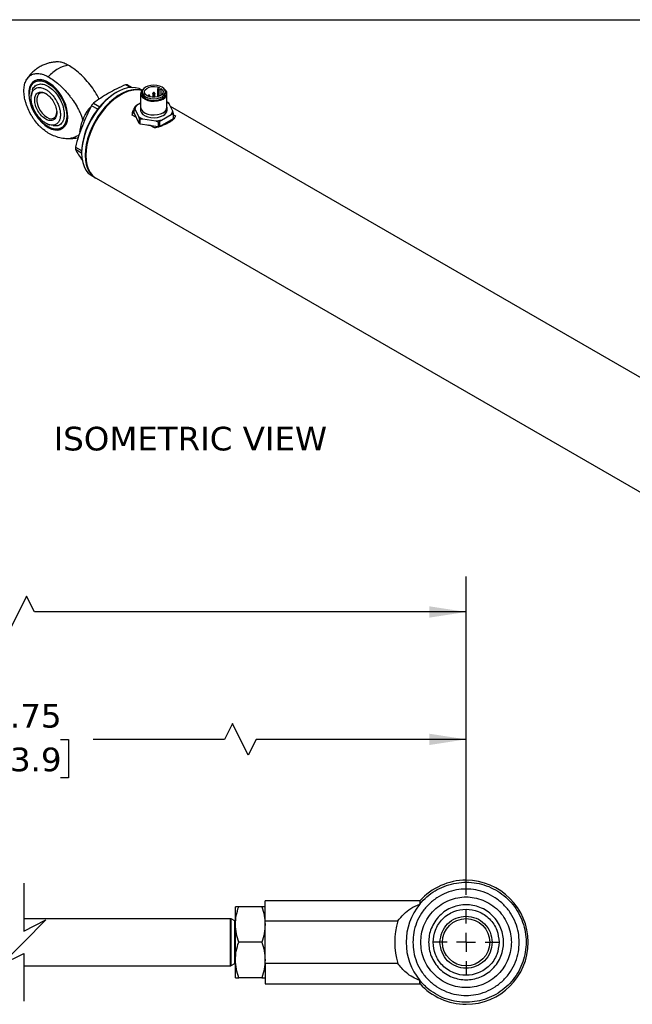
# Model space of a CAD drawing. Header units: inches. Extents: x 0.7 to 32.2, y 0.7 to 24.8.
# Tile 4 of 5: x 18.6 to 25, y 14.3 to 24.8. Entities that reach past the tile are written whole.
import ezdxf

# ---------------------------------------------------------------- set-up
doc = ezdxf.new("R2010")
doc.units = ezdxf.units.IN
doc.header["$LTSCALE"] = 3
doc.header["$MEASUREMENT"] = 0
doc.linetypes.add('SLD-Center', pattern=[0.75, 0.6, -0.05, 0.05, -0.05])
doc.linetypes.add('SLD-Solid', pattern=[0])
doc.layers.add('CENTER', color=40, linetype='SLD-Center')
doc.layers.add('DIMENSIONS', color=140, linetype='SLD-Solid', lineweight=25)
doc.layers.add('TEXT', color=140, linetype='SLD-Solid', lineweight=25)
doc.styles.add('SLDTEXTSTYLE0', font='VERDANA.TTF')
doc.dimstyles.new('SLDDIMSTYLE0', dxfattribs={"dimtxt": 0.254883, "dimasz": 0.39, "dimexe": 0, "dimexo": 0.0625, "dimgap": 0.063721, "dimtad": 0, "dimtih": 1, "dimtoh": 1, "dimrnd": 1e-09, "dimzin": 12, "dimdsep": 46, "dimtxsty": 'SLDTEXTSTYLE0', "dimsah": 1, "dimcen": 0.09, "dimadec": 0, "dimazin": 3, "dimtfac": 1, "dimtofl": 0, "dimtmove": 0, "dimatfit": 3, "dimfxl": 0, "dimfrac": 2, "dimtolj": 1, "dimtzin": 12, "dimarcsym": 0})

# ---------------------------------------------------------------- blocks, each defined once
blk = doc.blocks.new('_D')
at = {"layer": 'DIMENSIONS'}
for p, q in [((15.115, 16.006), (15.115, 17.516)), ((23.289, 15.496), (23.289, 17.516)), ((20.819, 17.308), (20.736, 17.141)), ((20.986, 16.975), (20.819, 17.308)), ((15.115, 17.141), (17.686, 17.141)), ((18.031, 17.141), (17.946, 17.141)), ((17.946, 17.141), (17.946, 16.736)), ((19.001, 17.141), (19.086, 17.141)), ((19.086, 17.141), (19.086, 16.736)), ((20.736, 17.141), (19.346, 17.141)), ((21.069, 17.141), (20.986, 16.975)), ((23.289, 17.141), (21.069, 17.141)), ((17.946, 16.736), (18.031, 16.736)), ((19.086, 16.736), (19.001, 16.736))]:
    blk.add_line(p, q, dxfattribs=at)
for points in [[(15.115, 17.141), (15.505, 17.081), (15.505, 17.201)], [(23.289, 17.141), (22.899, 17.201), (22.899, 17.081)]]:
    blk.add_solid(points, dxfattribs=at)
at = {"layer": 'DIMENSIONS', "char_height": 0.25, "attachment_point": 1, "style": 'SLDTEXTSTYLE0'}
for s, insert in [('12.75', (18.031, 17.516)), ('323.9', (18.031, 17.054))]:
    blk.add_mtext(s, dxfattribs=dict(at, insert=insert))
blk = doc.blocks.new('_D_5')
at = {"layer": 'DIMENSIONS'}
for p, q in [((4.486, 15.496), (4.486, 18.863)), ((23.289, 15.496), (23.289, 18.863)), ((18.642, 18.655), (18.475, 18.322)), ((18.725, 18.488), (18.642, 18.655)), ((4.486, 18.488), (12.998, 18.488)), ((13.344, 18.488), (13.258, 18.488)), ((13.258, 18.488), (13.258, 18.083)), ((14.313, 18.488), (14.399, 18.488)), ((14.399, 18.488), (14.399, 18.083)), ((18.392, 18.488), (14.659, 18.488)), ((18.475, 18.322), (18.392, 18.488)), ((23.289, 18.488), (18.725, 18.488)), ((13.258, 18.083), (13.344, 18.083)), ((14.399, 18.083), (14.313, 18.083))]:
    blk.add_line(p, q, dxfattribs=at)
for points in [[(4.486, 18.488), (4.876, 18.428), (4.876, 18.548)], [(23.289, 18.488), (22.899, 18.548), (22.899, 18.428)]]:
    blk.add_solid(points, dxfattribs=at)
at = {"layer": 'DIMENSIONS', "char_height": 0.25, "attachment_point": 1, "style": 'SLDTEXTSTYLE0'}
for s, insert in [('29.69', (13.344, 18.863)), ('754.2', (13.344, 18.401))]:
    blk.add_mtext(s, dxfattribs=dict(at, insert=insert))
blk = doc.blocks.new('SW_CENTERMARKSYMBOL_1')
at = {"layer": 'CENTER', "color": 0}
for p, q in [((0, 0.2), (0, 0.35)), ((-0.2, 0), (-0.351, 0)), ((0, 0), (-0.1, 0)), ((0, 0), (0, 0.1)), ((0, 0), (0, -0.1)), ((0, 0), (0.1, 0)), ((0.2, 0), (0.35, 0)), ((0, -0.2), (0, -0.351))]:
    blk.add_line(p, q, dxfattribs=at)

msp = doc.modelspace()

# ---------------------------------------------------------------- linework, layer by layer
for p, q in [((19.742, 24.033), (19.689, 24.063)), ((19.71, 24.062), (19.759, 24.034)), ((18.671, 23.969), (18.671, 23.962)), ((19.595, 23.983), (19.589, 23.979)), ((19.848, 23.968), (19.848, 23.824)), ((19.864, 24.005), (19.858, 24.009)), ((19.865, 23.986), (19.865, 23.968)), ((19.978, 23.972), (19.978, 23.943)), ((19.997, 23.943), (19.997, 23.972)), ((20.049, 24.031), (20.028, 24.019)), ((20.028, 24.019), (20.045, 24.009)), ((20.028, 24.019), (20.028, 23.934)), ((20.045, 24.009), (20.065, 24.021)), ((20.045, 23.948), (20.045, 24.009)), ((20.065, 23.951), (20.065, 24.021)), ((20.111, 23.968), (20.111, 23.986)), ((20.127, 23.824), (20.127, 23.968)), ((19.395, 23.803), (19.329, 23.841)), ((19.35, 23.867), (19.416, 23.829)), ((19.848, 23.868), (19.805, 23.842)), ((19.928, 23.943), (19.928, 23.941)), ((19.947, 23.934), (19.947, 23.943)), ((19.978, 23.943), (19.978, 23.93)), ((19.997, 23.93), (19.997, 23.943)), ((20.028, 23.943), (20.028, 23.934)), ((20.047, 23.941), (20.047, 23.943)), ((20.146, 23.869), (20.127, 23.88)), ((20.151, 23.862), (20.127, 23.876)), ((20.188, 23.783), (20.151, 23.862)), ((19.298, 23.804), (19.32, 23.824)), ((19.307, 23.798), (19.298, 23.804)), ((19.803, 23.715), (19.76, 23.74)), ((19.781, 23.764), (19.781, 23.813)), ((19.832, 23.653), (19.781, 23.764)), ((19.788, 23.806), (19.825, 23.727)), ((19.847, 23.824), (19.847, 23.795)), ((20.07, 23.689), (20.171, 23.747)), ((20.128, 23.795), (20.128, 23.824)), ((26.372, 20.248), (20.165, 23.832)), ((20.191, 23.749), (20.191, 23.701)), ((20.195, 23.709), (20.195, 23.758)), ((20.195, 23.745), (20.216, 23.733)), ((19.237, 23.685), (19.249, 23.716)), ((19.832, 23.701), (19.832, 23.653)), ((19.843, 23.647), (19.843, 23.695)), ((20.035, 23.617), (19.843, 23.647)), ((19.871, 23.701), (20.008, 23.679)), ((20.035, 23.666), (20.035, 23.617)), ((20.191, 23.701), (20.05, 23.62)), ((20.05, 23.62), (20.05, 23.668)), ((18.869, 23.619), (18.875, 23.616)), ((19.21, 23.565), (19.206, 23.567)), ((19.209, 23.561), (19.206, 23.567)), ((19.994, 23.605), (19.95, 23.63)), ((19.159, 23.404), (19.224, 23.366)), ((19.224, 23.339), (19.159, 23.376)), ((19.224, 23.347), (19.224, 23.34)), ((19.333, 23.1), (19.371, 23.078)), ((19.377, 23.074), (25.847, 19.339)), ((22.8, 15.433), (21.164, 15.433)), ((21.164, 15.221), (21.164, 15.433)), ((22.8, 15.433), (22.8, 15.4)), ((20.885, 15.371), (20.851, 15.371)), ((20.851, 15.183), (20.851, 15.371)), ((21.13, 15.371), (20.885, 15.371)), ((21.164, 15.371), (21.13, 15.371)), ((20.797, 15.245), (18.612, 15.245)), ((20.797, 14.747), (20.797, 15.245)), ((20.843, 15.221), (20.805, 15.243)), ((20.805, 14.996), (20.805, 15.243)), ((20.851, 15.221), (20.843, 15.221)), ((20.843, 14.996), (20.843, 15.221)), ((21.164, 15.221), (22.568, 15.221)), ((21.164, 14.771), (21.164, 15.221)), ((20.851, 14.808), (20.851, 15.183)), ((20.805, 14.749), (20.805, 14.996)), ((20.843, 14.771), (20.843, 14.996)), ((21.13, 14.996), (20.885, 14.996)), ((20.851, 14.621), (20.851, 14.808)), ((18.612, 14.747), (20.797, 14.747)), ((20.805, 14.749), (20.843, 14.771)), ((20.843, 14.771), (20.851, 14.771)), ((21.164, 14.771), (21.164, 14.558)), ((22.568, 14.771), (21.164, 14.771)), ((20.851, 14.621), (20.885, 14.621)), ((21.13, 14.621), (20.885, 14.621)), ((21.13, 14.621), (21.164, 14.621)), ((22.8, 14.558), (22.8, 14.591)), ((21.164, 14.558), (22.8, 14.558))]:
    msp.add_line(p, q)
at = {"flags": 128}
for points in [[(18.872, 23.611), (18.907, 23.594), (18.941, 23.585), (18.973, 23.583), (19.002, 23.589), (19.027, 23.602), (19.048, 23.623), (19.064, 23.65), (19.074, 23.682), (19.079, 23.72), (19.077, 23.761), (19.07, 23.805), (19.057, 23.85), (19.038, 23.896), (19.015, 23.939), (18.988, 23.981), (18.957, 24.018), (18.924, 24.051), (18.89, 24.077), (18.854, 24.098), (18.82, 24.111), (18.787, 24.116), (18.756, 24.114), (18.729, 24.105), (18.706, 24.087), (18.687, 24.064), (18.674, 24.034), (18.667, 23.998), (18.665, 23.959), (18.67, 23.916), (18.68, 23.871), (18.696, 23.826), (18.717, 23.781), (18.742, 23.739), (18.771, 23.699), (18.803, 23.664), (18.837, 23.634), (18.872, 23.611)], [(18.875, 24.087), (18.849, 24.1), (18.815, 24.111), (18.783, 24.114), (18.754, 24.11), (18.728, 24.099), (18.706, 24.081), (18.689, 24.055), (18.678, 24.024), (18.672, 23.988), (18.671, 23.969)], [(18.869, 24.076), (18.903, 24.053), (18.937, 24.023), (18.968, 23.989), (18.996, 23.949), (19.021, 23.907), (19.04, 23.863), (19.055, 23.819), (19.064, 23.775), (19.067, 23.734), (19.064, 23.696), (19.055, 23.662), (19.04, 23.635), (19.021, 23.613), (18.996, 23.599), (18.968, 23.593), (18.937, 23.594), (18.903, 23.603), (18.869, 23.619), (18.835, 23.643), (18.801, 23.672), (18.77, 23.707), (18.742, 23.746), (18.717, 23.788), (18.698, 23.832), (18.683, 23.877), (18.674, 23.921), (18.671, 23.962), (18.674, 24), (18.683, 24.033), (18.698, 24.061), (18.717, 24.082), (18.742, 24.096), (18.77, 24.103), (18.801, 24.102), (18.835, 24.093), (18.869, 24.076)], [(20.075, 23.936), (20.094, 23.951), (20.106, 23.968), (20.111, 23.986), (20.106, 24.005), (20.094, 24.022), (20.075, 24.036), (20.049, 24.048), (20.02, 24.055), (19.988, 24.057), (19.956, 24.055), (19.926, 24.048), (19.901, 24.036), (19.881, 24.022), (19.869, 24.005), (19.865, 23.986), (19.869, 23.968), (19.881, 23.951), (19.901, 23.936), (19.926, 23.925), (19.956, 23.918), (19.988, 23.915), (20.02, 23.918), (20.049, 23.925), (20.075, 23.936)], [(18.856, 23.963), (18.831, 23.974), (18.807, 23.978), (18.786, 23.973), (18.769, 23.961), (18.757, 23.941), (18.751, 23.916), (18.751, 23.886), (18.757, 23.854), (18.769, 23.821), (18.786, 23.789), (18.807, 23.76), (18.831, 23.736), (18.856, 23.718), (18.882, 23.706), (18.905, 23.703), (18.927, 23.708), (18.944, 23.72), (18.955, 23.739), (18.962, 23.765), (18.962, 23.779)], [(19.858, 24.009), (19.832, 24.021), (19.794, 24.031), (19.753, 24.033), (19.71, 24.028), (19.665, 24.016), (19.619, 23.996), (19.572, 23.969), (19.526, 23.935), (19.481, 23.896), (19.437, 23.851), (19.396, 23.801), (19.359, 23.748), (19.325, 23.692), (19.295, 23.633), (19.27, 23.573), (19.25, 23.513), (19.236, 23.453), (19.227, 23.395), (19.224, 23.34), (19.227, 23.288), (19.236, 23.24), (19.25, 23.197), (19.27, 23.16), (19.295, 23.129), (19.325, 23.105), (19.333, 23.1)], [(19.861, 24.002), (19.832, 24.009), (19.792, 24.011), (19.748, 24.006), (19.703, 23.994), (19.657, 23.974), (19.61, 23.947), (19.564, 23.913), (19.519, 23.874), (19.475, 23.829), (19.435, 23.779), (19.397, 23.726), (19.363, 23.67), (19.333, 23.611), (19.308, 23.551), (19.288, 23.491), (19.274, 23.431), (19.265, 23.373), (19.262, 23.318), (19.265, 23.266), (19.274, 23.218), (19.288, 23.175), (19.308, 23.138), (19.333, 23.107), (19.363, 23.083), (19.374, 23.076)], [(19.86, 24.001), (19.839, 24.005), (19.798, 24.008), (19.755, 24.003), (19.709, 23.99), (19.663, 23.97), (19.617, 23.943), (19.57, 23.91), (19.525, 23.87), (19.482, 23.825), (19.441, 23.776), (19.403, 23.722), (19.369, 23.666), (19.34, 23.607), (19.315, 23.547), (19.295, 23.487), (19.28, 23.428), (19.272, 23.37), (19.269, 23.314), (19.272, 23.262), (19.28, 23.214), (19.295, 23.172), (19.315, 23.134), (19.34, 23.103), (19.369, 23.079), (19.377, 23.074)], [(19.878, 24.018), (19.86, 24), (19.85, 23.981), (19.849, 23.961), (19.857, 23.941), (19.873, 23.923), (19.896, 23.908), (19.925, 23.897), (19.957, 23.89), (19.992, 23.888), (20.027, 23.891), (20.059, 23.899), (20.086, 23.911)], [(19.865, 23.968), (19.869, 23.95), (19.881, 23.933), (19.901, 23.918), (19.926, 23.907), (19.956, 23.9), (19.988, 23.897), (20.02, 23.9), (20.049, 23.907), (20.075, 23.918)], [(20.065, 24.021), (20.08, 24.007), (20.086, 23.99), (20.084, 23.973), (20.072, 23.957), (20.053, 23.944), (20.028, 23.934), (20, 23.93), (19.97, 23.93), (19.942, 23.936), (19.918, 23.946), (19.9, 23.96), (19.891, 23.976), (19.89, 23.993), (19.898, 24.01), (19.914, 24.024), (19.937, 24.035), (19.964, 24.042), (19.994, 24.043), (20.023, 24.04), (20.049, 24.031)], [(19.981, 23.968), (19.979, 23.97), (19.978, 23.972)], [(19.997, 23.972), (19.997, 23.972), (19.997, 23.97), (19.994, 23.968), (19.991, 23.967), (19.988, 23.966), (19.984, 23.967), (19.981, 23.968)], [(20.086, 23.911), (20.108, 23.927), (20.122, 23.946), (20.127, 23.966), (20.124, 23.986), (20.112, 24.005), (20.098, 24.018)], [(19.929, 23.941), (19.929, 23.941), (19.928, 23.943)], [(19.947, 23.943), (19.947, 23.943), (19.946, 23.941), (19.944, 23.939), (19.941, 23.938), (19.938, 23.937), (19.937, 23.937)], [(19.997, 23.943), (19.997, 23.943), (19.997, 23.941), (19.994, 23.939), (19.991, 23.938), (19.988, 23.937), (19.984, 23.938), (19.981, 23.939), (19.979, 23.941), (19.978, 23.943)], [(20.031, 23.939), (20.029, 23.941), (20.028, 23.943)], [(19.847, 23.795), (19.848, 23.787), (19.856, 23.767), (19.872, 23.749), (19.895, 23.734), (19.924, 23.722), (19.957, 23.716), (19.992, 23.714), (20.027, 23.717), (20.059, 23.725), (20.087, 23.737)], [(19.848, 23.834), (19.848, 23.816), (19.856, 23.796), (19.872, 23.778), (19.895, 23.763), (19.924, 23.751), (19.957, 23.745), (19.992, 23.743), (20.027, 23.746), (20.059, 23.754), (20.087, 23.766)], [(19.848, 23.824), (19.849, 23.816), (19.857, 23.796), (19.873, 23.778), (19.896, 23.763), (19.925, 23.752), (19.957, 23.745), (19.992, 23.743), (20.027, 23.746), (20.059, 23.754), (20.086, 23.767)], [(18.875, 23.616), (18.884, 23.611), (18.918, 23.596), (18.951, 23.589), (18.982, 23.589), (19.01, 23.597), (19.034, 23.612), (19.053, 23.634), (19.067, 23.662), (19.076, 23.695), (19.079, 23.734)]]:
    msp.add_lwpolyline(points, dxfattribs=at)
msp.add_circle((23.289, 14.996), 0.25)
for centre, radius, start, end in [((19.118, 24.001), 0.27, 97.2121, 121.2266), ((19.222, 23.82), 0.479, 120.6902, 137.0439), ((19.682, 23.858), 0.205, 81.9467, 87.8343), ((20.012, 23.314), 0.789, 122.4546, 177.5508), ((20.049, 23.974), 0.0617, 294.3096, 354.3702), ((19.982, 23.338), 0.825, 140.0404, 142.3705), ((20.038, 23.952), 0.0144, 242.664, 272.6026), ((20.044, 23.943), 0.00371, 317.8668, 358.5918), ((19.852, 23.733), 0.0924, 140.5954, 175.5284), ((19.861, 23.78), 0.0868, 151.9996, 156.1309), ((20.06, 23.829), 0.0671, 292.8864, 355.7934), ((20.063, 23.826), 0.0645, 291.8525, 7.1391), ((20.061, 23.8), 0.0677, 292.8864, 355.7934), ((20.115, 23.789), 0.0856, 331.975, 338.228), ((19.938, 23.872), 0.2, 238.2297, 241.7756), ((19.938, 23.824), 0.2, 238.2297, 241.7756), ((19.99, 24.006), 0.344, 277.5559, 280.0302), ((20.115, 23.741), 0.0856, 331.975, 338.228), ((19.99, 23.96), 0.346, 277.5596, 279.2682), ((19.64, 23.39), 0.481, 178.3307, 181.6693), ((23.289, 14.996), 0.656, 90.0001, 138.1701), ((23.289, 14.996), 0.656, 270, 90), ((23.289, 14.996), 0.634, 140.3905, 219.6095), ((20.797, 15.23), 0.015, 59.9972, 90.0022), ((23.289, 14.996), 0.755, 162.6281, 197.3719), ((20.797, 14.762), 0.015, 269.9972, 300.0031), ((23.289, 14.996), 0.656, 221.8299, 269.9999)]:
    msp.add_arc(centre, radius, start, end)
for points, knots in [([(18.963, 24.303), (18.95, 24.303), (18.929, 24.302), (18.896, 24.296), (18.863, 24.288), (18.825, 24.274), (18.785, 24.255), (18.745, 24.229), (18.708, 24.198), (18.673, 24.162), (18.654, 24.134), (18.645, 24.12)], [0, 0, 0, 0, 0.103231, 0.163008, 0.26305, 0.369366, 0.485399, 0.6083, 0.736452, 0.868464, 1, 1, 1, 1]), ([(19.084, 24.269), (19.07, 24.276), (19.041, 24.291), (19, 24.303), (18.975, 24.303), (18.963, 24.304)], [0, 0, 0, 0, 0.340027, 0.689914, 1, 1, 1, 1]), ([(19.41, 23.91), (19.4, 23.929), (19.376, 23.976), (19.329, 24.045), (19.27, 24.117), (19.207, 24.18), (19.144, 24.232), (19.103, 24.258), (19.084, 24.269)], [0, 0, 0, 0, 0.12433, 0.301267, 0.483229, 0.663799, 0.848688, 1, 1, 1, 1]), ([(18.872, 23.552), (18.855, 23.562), (18.838, 23.574), (18.814, 23.594), (18.805, 23.601), (18.789, 23.616), (18.781, 23.624), (18.758, 23.648), (18.743, 23.666), (18.722, 23.694), (18.715, 23.704), (18.702, 23.724), (18.696, 23.734), (18.678, 23.765), (18.668, 23.786), (18.653, 23.819), (18.649, 23.83), (18.641, 23.851), (18.634, 23.873), (18.628, 23.894), (18.623, 23.916), (18.621, 23.927), (18.616, 23.958), (18.615, 23.978), (18.615, 24.008), (18.615, 24.017), (18.617, 24.036), (18.618, 24.045), (18.623, 24.07), (18.628, 24.086), (18.637, 24.107), (18.641, 24.114), (18.649, 24.127), (18.653, 24.133), (18.667, 24.149), (18.678, 24.158), (18.702, 24.172), (18.715, 24.176), (18.736, 24.18), (18.743, 24.181), (18.758, 24.182), (18.766, 24.182), (18.789, 24.179), (18.805, 24.176), (18.838, 24.164), (18.855, 24.156), (18.872, 24.147)], [0, 0, 0, 0, 0.0625, 0.0625, 0.09375, 0.09375, 0.125, 0.125, 0.1875, 0.1875, 0.21875, 0.21875, 0.25, 0.25, 0.3125, 0.3125, 0.34375, 0.34375, 0.375, 0.40625, 0.40625, 0.4375, 0.4375, 0.5, 0.5, 0.53125, 0.53125, 0.5625, 0.5625, 0.625, 0.625, 0.65625, 0.65625, 0.6875, 0.6875, 0.75, 0.75, 0.8125, 0.8125, 0.84375, 0.84375, 0.875, 0.875, 0.9375, 0.9375, 1, 1, 1, 1]), ([(18.706, 24.004), (18.706, 24.005), (18.709, 24.027), (18.733, 24.052), (18.776, 24.074), (18.831, 24.068), (18.889, 24.037), (18.946, 23.986), (18.994, 23.918), (19.027, 23.843), (19.04, 23.785), (19.041, 23.755), (19.041, 23.748)], [0, 0, 0, 0, 0.006396, 0.125915, 0.245433, 0.364952, 0.484471, 0.60399, 0.723508, 0.843027, 0.962546, 1, 1, 1, 1]), ([(18.872, 24.147), (18.91, 24.125), (18.947, 24.098), (18.992, 24.058), (19.002, 24.05), (19.019, 24.033), (19.028, 24.024), (19.054, 23.997), (19.071, 23.978), (19.095, 23.948), (19.103, 23.938), (19.119, 23.917), (19.127, 23.907), (19.149, 23.874), (19.164, 23.851), (19.183, 23.817), (19.189, 23.805), (19.201, 23.782), (19.207, 23.769), (19.217, 23.745), (19.222, 23.733), (19.23, 23.709), (19.234, 23.697), (19.237, 23.685)], [0, 0, 0, 0, 0.25, 0.25, 0.3125, 0.3125, 0.375, 0.375, 0.5, 0.5, 0.5625, 0.5625, 0.625, 0.625, 0.75, 0.75, 0.8125, 0.8125, 0.875, 0.875, 0.9375, 0.9375, 1, 1, 1, 1]), ([(19.689, 24.063), (19.658, 24.049), (19.627, 24.035), (19.566, 24.004), (19.537, 23.988), (19.508, 23.972)], [0, 0, 0, 0, 0.5, 0.5, 1, 1, 1, 1]), ([(18.691, 23.924), (18.691, 23.926), (18.691, 23.93), (18.691, 23.936), (18.691, 23.941), (18.692, 23.947), (18.693, 23.953), (18.694, 23.958), (18.695, 23.963), (18.696, 23.969), (18.698, 23.974), (18.7, 23.978), (18.705, 23.991), (18.715, 24.008), (18.735, 24.025), (18.76, 24.034), (18.787, 24.035), (18.816, 24.028), (18.845, 24.014), (18.874, 23.994), (18.903, 23.968), (18.931, 23.935), (18.952, 23.904), (18.966, 23.877), (18.976, 23.856), (18.983, 23.836), (18.99, 23.816), (18.995, 23.798), (18.997, 23.782), (18.999, 23.77), (19, 23.761), (19, 23.753), (19, 23.747), (19, 23.745)], [0, 0, 0, 0, 0.01089, 0.02177, 0.032645, 0.043522, 0.054405, 0.065299, 0.07621, 0.087143, 0.098102, 0.109093, 0.12012, 0.184274, 0.250051, 0.31345, 0.37998, 0.437402, 0.499924, 0.558154, 0.619872, 0.684155, 0.749803, 0.785243, 0.815538, 0.850497, 0.879904, 0.911187, 0.941695, 0.956969, 0.97133, 0.985795, 1, 1, 1, 1]), ([(18.706, 24.004), (18.703, 23.995), (18.696, 23.975), (18.694, 23.954), (18.692, 23.943)], [0, 0, 0, 0, 0.473198, 1, 1, 1, 1]), ([(18.729, 23.902), (18.729, 23.919), (18.732, 23.935), (18.743, 23.961), (18.752, 23.971), (18.774, 23.984), (18.787, 23.986), (18.815, 23.983), (18.83, 23.978), (18.845, 23.969)], [0, 0, 0, 0, 0.25, 0.25, 0.5, 0.5, 0.75, 0.75, 1, 1, 1, 1]), ([(18.845, 23.969), (18.861, 23.96), (18.876, 23.948), (18.904, 23.918), (18.917, 23.901), (18.939, 23.863), (18.948, 23.843), (18.959, 23.804), (18.962, 23.784), (18.962, 23.767)], [0, 0, 0, 0, 0.25, 0.25, 0.5, 0.5, 0.75, 0.75, 1, 1, 1, 1]), ([(19.508, 23.972), (19.48, 23.956), (19.453, 23.939), (19.4, 23.904), (19.375, 23.886), (19.35, 23.867)], [0, 0, 0, 0, 0.5, 0.5, 1, 1, 1, 1]), ([(19.938, 23.951), (19.936, 23.951), (19.935, 23.951), (19.932, 23.95), (19.93, 23.948), (19.929, 23.946), (19.928, 23.944), (19.928, 23.943), (19.928, 23.943)], [0, 0, 0, 0, 0.273865, 0.382471, 0.563473, 0.748492, 0.938732, 1, 1, 1, 1]), ([(19.935, 23.946), (19.935, 23.947), (19.934, 23.947), (19.934, 23.948), (19.935, 23.949), (19.935, 23.949)], [0, 0, 0, 0, 0.5, 0.5, 1, 1, 1, 1]), ([(19.935, 23.949), (19.936, 23.95), (19.937, 23.95), (19.939, 23.95), (19.94, 23.95), (19.94, 23.949)], [0, 0, 0, 0, 0.5, 0.5, 1, 1, 1, 1]), ([(19.947, 23.943), (19.947, 23.944), (19.947, 23.945), (19.946, 23.948), (19.944, 23.949), (19.941, 23.951), (19.939, 23.951), (19.938, 23.951)], [0, 0, 0, 0, 0.138057, 0.358156, 0.576888, 0.738462, 1, 1, 1, 1]), ([(19.988, 23.98), (19.987, 23.98), (19.985, 23.979), (19.982, 23.978), (19.981, 23.977), (19.979, 23.975), (19.978, 23.973), (19.978, 23.972), (19.978, 23.972)], [0, 0, 0, 0, 0.273865, 0.382471, 0.563473, 0.748492, 0.938732, 1, 1, 1, 1]), ([(19.988, 23.951), (19.987, 23.951), (19.985, 23.951), (19.982, 23.95), (19.981, 23.948), (19.979, 23.946), (19.978, 23.944), (19.978, 23.943), (19.978, 23.943)], [0, 0, 0, 0, 0.274081, 0.382773, 0.563917, 0.749083, 0.939473, 1, 1, 1, 1]), ([(19.985, 23.978), (19.985, 23.978), (19.984, 23.977), (19.984, 23.976), (19.985, 23.976), (19.986, 23.975), (19.987, 23.975), (19.989, 23.975), (19.99, 23.975), (19.99, 23.975)], [0, 0, 0, 0, 0.25, 0.25, 0.5, 0.5, 0.75, 0.75, 1, 1, 1, 1]), ([(19.985, 23.949), (19.984, 23.948), (19.984, 23.947), (19.987, 23.945), (19.989, 23.945), (19.99, 23.946)], [0, 0, 0, 0, 0.5, 0.5, 1, 1, 1, 1]), ([(19.99, 23.975), (19.992, 23.976), (19.992, 23.977), (19.989, 23.979), (19.987, 23.979), (19.985, 23.978)], [0, 0, 0, 0, 0.5, 0.5, 1, 1, 1, 1]), ([(19.99, 23.946), (19.992, 23.947), (19.992, 23.948), (19.989, 23.95), (19.987, 23.95), (19.985, 23.949)], [0, 0, 0, 0, 0.5, 0.5, 1, 1, 1, 1]), ([(19.997, 23.972), (19.997, 23.972), (19.997, 23.974), (19.996, 23.976), (19.994, 23.978), (19.991, 23.979), (19.989, 23.98), (19.988, 23.98)], [0, 0, 0, 0, 0.138057, 0.358156, 0.576888, 0.738462, 1, 1, 1, 1]), ([(19.997, 23.943), (19.997, 23.944), (19.997, 23.945), (19.996, 23.948), (19.994, 23.949), (19.991, 23.951), (19.989, 23.951), (19.988, 23.951)], [0, 0, 0, 0, 0.13786, 0.358009, 0.576792, 0.738403, 1, 1, 1, 1]), ([(20.038, 23.951), (20.037, 23.951), (20.035, 23.951), (20.032, 23.95), (20.031, 23.948), (20.029, 23.946), (20.028, 23.944), (20.029, 23.943), (20.029, 23.943)], [0, 0, 0, 0, 0.273865, 0.382471, 0.563473, 0.748492, 0.938732, 1, 1, 1, 1]), ([(20.035, 23.946), (20.035, 23.947), (20.034, 23.947), (20.034, 23.948), (20.035, 23.949), (20.035, 23.949)], [0, 0, 0, 0, 0.5, 0.5, 1, 1, 1, 1]), ([(20.035, 23.949), (20.036, 23.95), (20.037, 23.95), (20.039, 23.95), (20.04, 23.95), (20.04, 23.949)], [0, 0, 0, 0, 0.5, 0.5, 1, 1, 1, 1]), ([(20.047, 23.943), (20.047, 23.944), (20.047, 23.945), (20.046, 23.948), (20.044, 23.949), (20.041, 23.951), (20.039, 23.951), (20.038, 23.951)], [0, 0, 0, 0, 0.138057, 0.358156, 0.576888, 0.738462, 1, 1, 1, 1]), ([(19, 23.745), (19, 23.743), (19, 23.74), (19, 23.734), (19, 23.728), (18.999, 23.721), (18.997, 23.711), (18.995, 23.699), (18.99, 23.685), (18.983, 23.673), (18.976, 23.662), (18.966, 23.652), (18.952, 23.642), (18.931, 23.634), (18.903, 23.634), (18.874, 23.641), (18.845, 23.655), (18.816, 23.675), (18.787, 23.701), (18.76, 23.733), (18.735, 23.771), (18.715, 23.811), (18.704, 23.842), (18.698, 23.864), (18.695, 23.876), (18.693, 23.889), (18.692, 23.901), (18.691, 23.912), (18.691, 23.92), (18.691, 23.924)], [0, 0, 0, 0, 0.009489, 0.018952, 0.028671, 0.043032, 0.058308, 0.088816, 0.120099, 0.149505, 0.184466, 0.214759, 0.250202, 0.31585, 0.380134, 0.441853, 0.500083, 0.562606, 0.620029, 0.686558, 0.749959, 0.815736, 0.879892, 0.900078, 0.920156, 0.940155, 0.960108, 0.980045, 1, 1, 1, 1]), ([(18.962, 23.767), (18.962, 23.749), (18.959, 23.733), (18.948, 23.707), (18.939, 23.697), (18.917, 23.685), (18.904, 23.682), (18.876, 23.685), (18.861, 23.69), (18.83, 23.708), (18.815, 23.72), (18.787, 23.75), (18.774, 23.768), (18.752, 23.805), (18.743, 23.825), (18.732, 23.865), (18.729, 23.884), (18.729, 23.902)], [0, 0, 0, 0, 0.125, 0.125, 0.25, 0.25, 0.375, 0.375, 0.5, 0.5, 0.625, 0.625, 0.75, 0.75, 0.875, 0.875, 1, 1, 1, 1]), ([(19.329, 23.841), (19.311, 23.807), (19.294, 23.772), (19.262, 23.702), (19.247, 23.666), (19.233, 23.629)], [0, 0, 0, 0, 0.5, 0.5, 1, 1, 1, 1]), ([(19.805, 23.842), (19.803, 23.841), (19.801, 23.84), (19.797, 23.837), (19.795, 23.836), (19.791, 23.832), (19.789, 23.831), (19.787, 23.827), (19.786, 23.826), (19.785, 23.824), (19.785, 23.822), (19.785, 23.821)], [0, 0, 0, 0, 0.25, 0.25, 0.5, 0.5, 0.75, 0.75, 0.875, 0.875, 1, 1, 1, 1]), ([(19.805, 23.842), (19.804, 23.841), (19.802, 23.839), (19.8, 23.835), (19.798, 23.832), (19.796, 23.828), (19.793, 23.824), (19.791, 23.819), (19.789, 23.813), (19.788, 23.808), (19.788, 23.806)], [0, 0, 0, 0, 0.099898, 0.19975, 0.299663, 0.399741, 0.500089, 0.666927, 0.833401, 1, 1, 1, 1]), ([(20.151, 23.862), (20.15, 23.865), (20.148, 23.868), (20.147, 23.87), (20.146, 23.87)], [0, 0, 0, 0, 0.631063, 1, 1, 1, 1]), ([(19.041, 23.748), (19.04, 23.733), (19.038, 23.696), (19.016, 23.653), (18.977, 23.624), (18.941, 23.627), (18.923, 23.628)], [0, 0, 0, 0, 0.191623, 0.46149, 0.731357, 1, 1, 1, 1]), ([(19.238, 23.693), (19.246, 23.714), (19.255, 23.733), (19.275, 23.769), (19.286, 23.787), (19.298, 23.804)], [0, 0, 0, 0, 0.5, 0.5, 1, 1, 1, 1]), ([(19.259, 23.737), (19.265, 23.749), (19.277, 23.772), (19.294, 23.79), (19.303, 23.799)], [0, 0, 0, 0, 0.490725, 1, 1, 1, 1]), ([(19.76, 23.74), (19.761, 23.76), (19.763, 23.783), (19.778, 23.801), (19.781, 23.803)], [0, 0, 0, 0, 0.857363, 1, 1, 1, 1]), ([(19.781, 23.813), (19.781, 23.814), (19.781, 23.815), (19.781, 23.815), (19.781, 23.816), (19.782, 23.816), (19.783, 23.815), (19.785, 23.812), (19.787, 23.809), (19.788, 23.806)], [0, 0, 0, 0, 0.125, 0.125, 0.25, 0.25, 0.5, 0.5, 1, 1, 1, 1]), ([(20.171, 23.747), (20.172, 23.748), (20.173, 23.751), (20.176, 23.754), (20.178, 23.758), (20.18, 23.761), (20.182, 23.766), (20.184, 23.771), (20.186, 23.777), (20.187, 23.781), (20.188, 23.783)], [0, 0, 0, 0, 0.099898, 0.19975, 0.299663, 0.399741, 0.500089, 0.666927, 0.833401, 1, 1, 1, 1]), ([(20.171, 23.747), (20.173, 23.748), (20.175, 23.749), (20.179, 23.751), (20.181, 23.752), (20.184, 23.753), (20.186, 23.753), (20.189, 23.753), (20.189, 23.752), (20.191, 23.751), (20.191, 23.75), (20.191, 23.749)], [0, 0, 0, 0, 0.25, 0.25, 0.5, 0.5, 0.75, 0.75, 0.875, 0.875, 1, 1, 1, 1]), ([(20.195, 23.758), (20.195, 23.759), (20.195, 23.76), (20.194, 23.763), (20.194, 23.764), (20.193, 23.768), (20.193, 23.77), (20.19, 23.777), (20.189, 23.78), (20.188, 23.783)], [0, 0, 0, 0, 0.125, 0.125, 0.25, 0.25, 0.5, 0.5, 1, 1, 1, 1]), ([(18.863, 23.647), (18.87, 23.644), (18.879, 23.64), (18.888, 23.637), (18.891, 23.636)], [0, 0, 0, 0, 0.761925, 1, 1, 1, 1]), ([(19.206, 23.567), (19.209, 23.589), (19.213, 23.61), (19.224, 23.653), (19.23, 23.673), (19.238, 23.693)], [0, 0, 0, 0, 0.5, 0.5, 1, 1, 1, 1]), ([(19.825, 23.727), (19.826, 23.726), (19.829, 23.724), (19.833, 23.721), (19.837, 23.718), (19.841, 23.715), (19.847, 23.712), (19.854, 23.708), (19.862, 23.704), (19.868, 23.702), (19.871, 23.701)], [0, 0, 0, 0, 0.099898, 0.19975, 0.299663, 0.399741, 0.500089, 0.666927, 0.833401, 1, 1, 1, 1]), ([(19.825, 23.727), (19.826, 23.726), (19.826, 23.724), (19.828, 23.72), (19.828, 23.718), (19.83, 23.714), (19.83, 23.712), (19.831, 23.708), (19.832, 23.707), (19.832, 23.704), (19.832, 23.703), (19.832, 23.701)], [0, 0, 0, 0, 0.25, 0.25, 0.5, 0.5, 0.75, 0.75, 0.875, 0.875, 1, 1, 1, 1]), ([(19.843, 23.695), (19.843, 23.696), (19.843, 23.697), (19.845, 23.699), (19.846, 23.7), (19.85, 23.701), (19.852, 23.701), (19.86, 23.702), (19.865, 23.701), (19.871, 23.701)], [0, 0, 0, 0, 0.125, 0.125, 0.25, 0.25, 0.5, 0.5, 1, 1, 1, 1]), ([(19.957, 23.629), (19.955, 23.63), (19.948, 23.63), (19.937, 23.632), (19.927, 23.634), (19.923, 23.635)], [0, 0, 0, 0, 0.164821, 0.581826, 1, 1, 1, 1]), ([(20.216, 23.733), (20.215, 23.728), (20.214, 23.722), (20.209, 23.714), (20.207, 23.711), (20.203, 23.705), (20.2, 23.702), (20.192, 23.693), (20.185, 23.687), (20.169, 23.676), (20.159, 23.669), (20.139, 23.658), (20.128, 23.652), (20.11, 23.643), (20.103, 23.64), (20.091, 23.635), (20.084, 23.632), (20.071, 23.627), (20.064, 23.625), (20.05, 23.62), (20.043, 23.618), (20.022, 23.612), (20.008, 23.608), (19.994, 23.605)], [0, 0, 0, 0, 0.125, 0.125, 0.1875, 0.1875, 0.25, 0.25, 0.375, 0.375, 0.5, 0.5, 0.625, 0.625, 0.6875, 0.6875, 0.75, 0.75, 0.8125, 0.8125, 0.875, 0.875, 1, 1, 1, 1]), ([(20.008, 23.679), (20.01, 23.68), (20.014, 23.68), (20.021, 23.68), (20.027, 23.681), (20.033, 23.682), (20.041, 23.683), (20.05, 23.685), (20.06, 23.687), (20.067, 23.688), (20.07, 23.689)], [0, 0, 0, 0, 0.099898, 0.19975, 0.299663, 0.399741, 0.500089, 0.666927, 0.833401, 1, 1, 1, 1]), ([(20.008, 23.679), (20.011, 23.679), (20.013, 23.678), (20.019, 23.677), (20.021, 23.676), (20.026, 23.674), (20.029, 23.673), (20.032, 23.671), (20.033, 23.67), (20.035, 23.668), (20.035, 23.667), (20.035, 23.666)], [0, 0, 0, 0, 0.25, 0.25, 0.5, 0.5, 0.75, 0.75, 0.875, 0.875, 1, 1, 1, 1]), ([(20.05, 23.668), (20.05, 23.669), (20.051, 23.67), (20.052, 23.673), (20.052, 23.674), (20.055, 23.677), (20.057, 23.679), (20.063, 23.684), (20.066, 23.687), (20.07, 23.689)], [0, 0, 0, 0, 0.125, 0.125, 0.25, 0.25, 0.5, 0.5, 1, 1, 1, 1]), ([(19.2, 23.537), (19.199, 23.536), (19.19, 23.525), (19.163, 23.51), (19.117, 23.493), (19.058, 23.49), (18.994, 23.499), (18.932, 23.52), (18.891, 23.542), (18.872, 23.552)], [0, 0, 0, 0, 0.00853, 0.131347, 0.309289, 0.487374, 0.668624, 0.849899, 1, 1, 1, 1]), ([(19.233, 23.629), (19.219, 23.593), (19.205, 23.555), (19.181, 23.48), (19.17, 23.442), (19.159, 23.404)], [0, 0, 0, 0, 0.5, 0.5, 1, 1, 1, 1]), ([(19.069, 23.493), (19.079, 23.492), (19.111, 23.492), (19.152, 23.496), (19.181, 23.503), (19.19, 23.506)], [0, 0, 0, 0, 0.251673, 0.774597, 1, 1, 1, 1]), ([(19.159, 23.376), (19.17, 23.358), (19.181, 23.34), (19.205, 23.302), (19.219, 23.282), (19.233, 23.262)], [0, 0, 0, 0, 0.5, 0.5, 1, 1, 1, 1]), ([(22.8, 15.4), (22.824, 15.427), (22.872, 15.48), (22.96, 15.542), (23.056, 15.589), (23.159, 15.62), (23.266, 15.633), (23.373, 15.628), (23.478, 15.605), (23.578, 15.564), (23.669, 15.508), (23.749, 15.437), (23.817, 15.353), (23.869, 15.259), (23.905, 15.158), (23.924, 15.052), (23.924, 14.945), (23.907, 14.839), (23.871, 14.738), (23.82, 14.643), (23.753, 14.559), (23.673, 14.487), (23.582, 14.43), (23.483, 14.389), (23.379, 14.365), (23.271, 14.359), (23.165, 14.371), (23.061, 14.4), (22.965, 14.447), (22.875, 14.51), (22.825, 14.564), (22.8, 14.591)], [0, 0, 0, 0, 0.0344215, 0.0688433, 0.1032647, 0.1376863, 0.172108, 0.2065296, 0.2409512, 0.2753728, 0.3097946, 0.3442162, 0.3786378, 0.4130594, 0.4474809, 0.4819026, 0.5163242, 0.5507459, 0.5851675, 0.619589, 0.6540107, 0.6884324, 0.7228538, 0.7572754, 0.791697, 0.8261187, 0.8605403, 0.8949619, 0.9293837, 0.9638051, 1, 1, 1, 1]), ([(23.851, 14.996), (23.849, 15.03), (23.845, 15.101), (23.814, 15.206), (23.762, 15.306), (23.689, 15.396), (23.599, 15.469), (23.499, 15.522), (23.394, 15.552), (23.289, 15.561), (23.184, 15.552), (23.079, 15.522), (22.978, 15.469), (22.888, 15.396), (22.815, 15.306), (22.763, 15.206), (22.732, 15.101), (22.728, 15.03), (22.727, 14.996)], [0, 0, 0, 0, 0.058258, 0.1200057, 0.1843204, 0.25, 0.3156796, 0.3799942, 0.4417422, 0.5000002, 0.5582583, 0.6200056, 0.6843202, 0.7499999, 0.8156794, 0.8799942, 0.941742, 1, 1, 1, 1]), ([(22.81, 14.996), (22.811, 15.025), (22.815, 15.085), (22.841, 15.175), (22.885, 15.26), (22.948, 15.337), (23.024, 15.399), (23.11, 15.444), (23.199, 15.469), (23.289, 15.478), (23.378, 15.469), (23.467, 15.444), (23.553, 15.399), (23.63, 15.337), (23.692, 15.26), (23.736, 15.175), (23.763, 15.085), (23.766, 15.025), (23.768, 14.996)], [0, 0, 0, 0, 0.058258, 0.120006, 0.184321, 0.25, 0.315679, 0.379994, 0.441742, 0.5, 0.558258, 0.620005, 0.68432, 0.75, 0.81568, 0.879994, 0.941742, 1, 1, 1, 1]), ([(20.851, 15.183), (20.853, 15.215), (20.856, 15.279), (20.875, 15.34), (20.885, 15.371)], [0, 0, 0, 0, 0.492748, 1, 1, 1, 1]), ([(21.13, 15.371), (21.14, 15.341), (21.158, 15.279), (21.162, 15.216), (21.164, 15.183)], [0, 0, 0, 0, 0.4972322, 1, 1, 1, 1]), ([(22.568, 15.221), (22.588, 15.246), (22.627, 15.296), (22.706, 15.358), (22.767, 15.386), (22.8, 15.4)], [0, 0, 0, 0, 0.321403, 0.637196, 1, 1, 1, 1]), ([(23.685, 14.996), (23.684, 15.02), (23.681, 15.07), (23.659, 15.144), (23.622, 15.215), (23.571, 15.278), (23.508, 15.33), (23.437, 15.366), (23.363, 15.388), (23.289, 15.394), (23.215, 15.388), (23.141, 15.366), (23.07, 15.33), (23.007, 15.278), (22.955, 15.215), (22.919, 15.144), (22.897, 15.07), (22.894, 15.02), (22.893, 14.996)], [0, 0, 0, 0, 0.058258, 0.120006, 0.184321, 0.25, 0.315679, 0.379994, 0.441742, 0.5, 0.558258, 0.620006, 0.684321, 0.75, 0.81568, 0.879994, 0.941742, 1, 1, 1, 1]), ([(22.94, 14.996), (22.944, 15.04), (22.952, 15.107), (22.995, 15.189), (23.04, 15.245), (23.096, 15.29), (23.177, 15.332), (23.289, 15.353), (23.4, 15.332), (23.482, 15.29), (23.537, 15.245), (23.582, 15.189), (23.626, 15.107), (23.633, 15.04), (23.638, 14.996)], [0, 0, 0, 0, 0.119728, 0.18418, 0.25, 0.315819, 0.380272, 0.5, 0.619729, 0.68418, 0.75, 0.81582, 0.880271, 1, 1, 1, 1]), ([(23.013, 14.996), (23.017, 15.032), (23.026, 15.104), (23.089, 15.195), (23.18, 15.259), (23.253, 15.267), (23.289, 15.272)], [0, 0, 0, 0, 0.250001, 0.500001, 0.750002, 1, 1, 1, 1]), ([(23.289, 15.272), (23.325, 15.267), (23.397, 15.259), (23.488, 15.195), (23.552, 15.104), (23.56, 15.032), (23.564, 14.996)], [0, 0, 0, 0, 0.2500002, 0.5000007, 0.75, 1, 1, 1, 1]), ([(20.885, 14.996), (20.875, 15.026), (20.857, 15.087), (20.853, 15.151), (20.851, 15.183)], [0, 0, 0, 0, 0.4972322, 1, 1, 1, 1]), ([(21.164, 15.183), (21.162, 15.152), (21.159, 15.088), (21.14, 15.027), (21.13, 14.996)], [0, 0, 0, 0, 0.492749, 1, 1, 1, 1]), ([(20.851, 14.808), (20.853, 14.84), (20.856, 14.904), (20.875, 14.965), (20.885, 14.996)], [0, 0, 0, 0, 0.492748, 1, 1, 1, 1]), ([(21.13, 14.996), (21.14, 14.966), (21.158, 14.904), (21.162, 14.841), (21.164, 14.808)], [0, 0, 0, 0, 0.497232, 1, 1, 1, 1]), ([(22.727, 14.996), (22.728, 14.962), (22.732, 14.891), (22.763, 14.786), (22.815, 14.685), (22.888, 14.596), (22.978, 14.523), (23.079, 14.47), (23.184, 14.44), (23.289, 14.431), (23.394, 14.44), (23.499, 14.47), (23.599, 14.523), (23.689, 14.596), (23.762, 14.685), (23.814, 14.786), (23.845, 14.891), (23.849, 14.962), (23.851, 14.996)], [0, 0, 0, 0, 0.058258, 0.120006, 0.184321, 0.25, 0.31568, 0.379994, 0.441742, 0.5, 0.558258, 0.620006, 0.68432, 0.75, 0.81568, 0.879994, 0.941742, 1, 1, 1, 1]), ([(23.768, 14.996), (23.766, 14.967), (23.763, 14.907), (23.736, 14.817), (23.692, 14.731), (23.63, 14.655), (23.553, 14.593), (23.467, 14.548), (23.378, 14.523), (23.289, 14.514), (23.199, 14.523), (23.11, 14.548), (23.024, 14.593), (22.948, 14.655), (22.885, 14.731), (22.841, 14.817), (22.815, 14.907), (22.811, 14.967), (22.81, 14.996)], [0, 0, 0, 0, 0.058258, 0.120006, 0.18432, 0.25, 0.31568, 0.379995, 0.441742, 0.5, 0.558258, 0.620006, 0.684321, 0.75, 0.815679, 0.879994, 0.941742, 1, 1, 1, 1]), ([(22.893, 14.996), (22.894, 14.972), (22.897, 14.922), (22.919, 14.848), (22.955, 14.777), (23.007, 14.714), (23.07, 14.662), (23.141, 14.626), (23.215, 14.604), (23.289, 14.598), (23.363, 14.604), (23.437, 14.626), (23.508, 14.662), (23.571, 14.714), (23.622, 14.777), (23.659, 14.848), (23.681, 14.922), (23.684, 14.972), (23.685, 14.996)], [0, 0, 0, 0, 0.058258, 0.120006, 0.18432, 0.25, 0.315679, 0.379994, 0.441742, 0.5, 0.558258, 0.620006, 0.684321, 0.75, 0.815679, 0.879994, 0.941742, 1, 1, 1, 1]), ([(23.638, 14.996), (23.633, 14.952), (23.626, 14.885), (23.582, 14.803), (23.537, 14.747), (23.482, 14.702), (23.4, 14.66), (23.289, 14.638), (23.177, 14.66), (23.096, 14.702), (23.04, 14.747), (22.995, 14.803), (22.952, 14.885), (22.944, 14.952), (22.94, 14.996)], [0, 0, 0, 0, 0.119729, 0.18418, 0.25, 0.31582, 0.380271, 0.5, 0.619728, 0.684181, 0.75, 0.81582, 0.880272, 1, 1, 1, 1]), ([(23.564, 14.996), (23.56, 14.96), (23.552, 14.888), (23.488, 14.796), (23.397, 14.735), (23.289, 14.713), (23.18, 14.735), (23.089, 14.796), (23.026, 14.888), (23.017, 14.96), (23.013, 14.996)], [0, 0, 0, 0, 0.125, 0.25, 0.375, 0.500001, 0.625, 0.75, 0.875, 1, 1, 1, 1]), ([(20.885, 14.621), (20.875, 14.651), (20.857, 14.712), (20.853, 14.776), (20.851, 14.808)], [0, 0, 0, 0, 0.497232, 1, 1, 1, 1]), ([(21.164, 14.808), (21.162, 14.777), (21.159, 14.713), (21.14, 14.652), (21.13, 14.621)], [0, 0, 0, 0, 0.492749, 1, 1, 1, 1]), ([(22.8, 14.591), (22.775, 14.602), (22.723, 14.625), (22.641, 14.681), (22.595, 14.737), (22.568, 14.771)], [0, 0, 0, 0, 0.2756702, 0.5683886, 1, 1, 1, 1])]:
    msp.add_open_spline(points, degree=3, knots=knots)
for points in [[(19.935, 23.946), (19.937, 23.945), (19.939, 23.945), (19.94, 23.946)], [(19.94, 23.946), (19.942, 23.947), (19.942, 23.948), (19.94, 23.949)], [(20.035, 23.946), (20.037, 23.945), (20.039, 23.945), (20.04, 23.946)], [(20.04, 23.946), (20.042, 23.947), (20.042, 23.948), (20.04, 23.949)]]:
    msp.add_open_spline(points, degree=3)
at = {"layer": 'DIMENSIONS', "color": 140}
for p, q in [((18.612, 15.62), (18.612, 15.114)), ((18.612, 15.114), (18.848, 15.232)), ((18.848, 15.232), (18.612, 14.996)), ((18.612, 14.996), (18.376, 14.76)), ((18.376, 14.76), (18.612, 14.878)), ((18.612, 14.878), (18.612, 14.372))]:
    msp.add_line(p, q, dxfattribs=at)
at = {"layer": 'TEXT'}
msp.add_line((0.75, 24.75), (32.25, 24.75), dxfattribs=at)

# ---------------------------------------------------------------- block references
at = {"layer": 'CENTER'}
msp.add_blockref('SW_CENTERMARKSYMBOL_1', (23.289, 14.996), dxfattribs=at)

# ---------------------------------------------------------------- texts
at = {"layer": 'TEXT', "insert": (18.929, 20.446), "char_height": 0.25, "attachment_point": 1, "style": 'SLDTEXTSTYLE0'}
msp.add_mtext('ISOMETRIC VIEW', dxfattribs=at)

# ---------------------------------------------------------------- dimensions: what is measured, and where the dimension line sits
at = {"layer": 'DIMENSIONS'}
for base, p1, p2, text, picture, middle in [((23.289, 18.488), (4.486, 15.346), (23.289, 15.346), '29.69', '_D_5', (13.828, 18.488)), ((15.115, 17.141), (23.289, 15.346), (15.115, 15.856), '12.75', '_D', (18.516, 17.141))]:
    dim = msp.add_linear_dim(base=base, p1=p1, p2=p2, text=text, dimstyle='SLDDIMSTYLE0', dxfattribs=at)
    dim.commit()
    dim.dimension.update_dxf_attribs({"geometry": picture, "text_midpoint": middle, "dimtype": 160})

doc.saveas('drawing.dxf')
